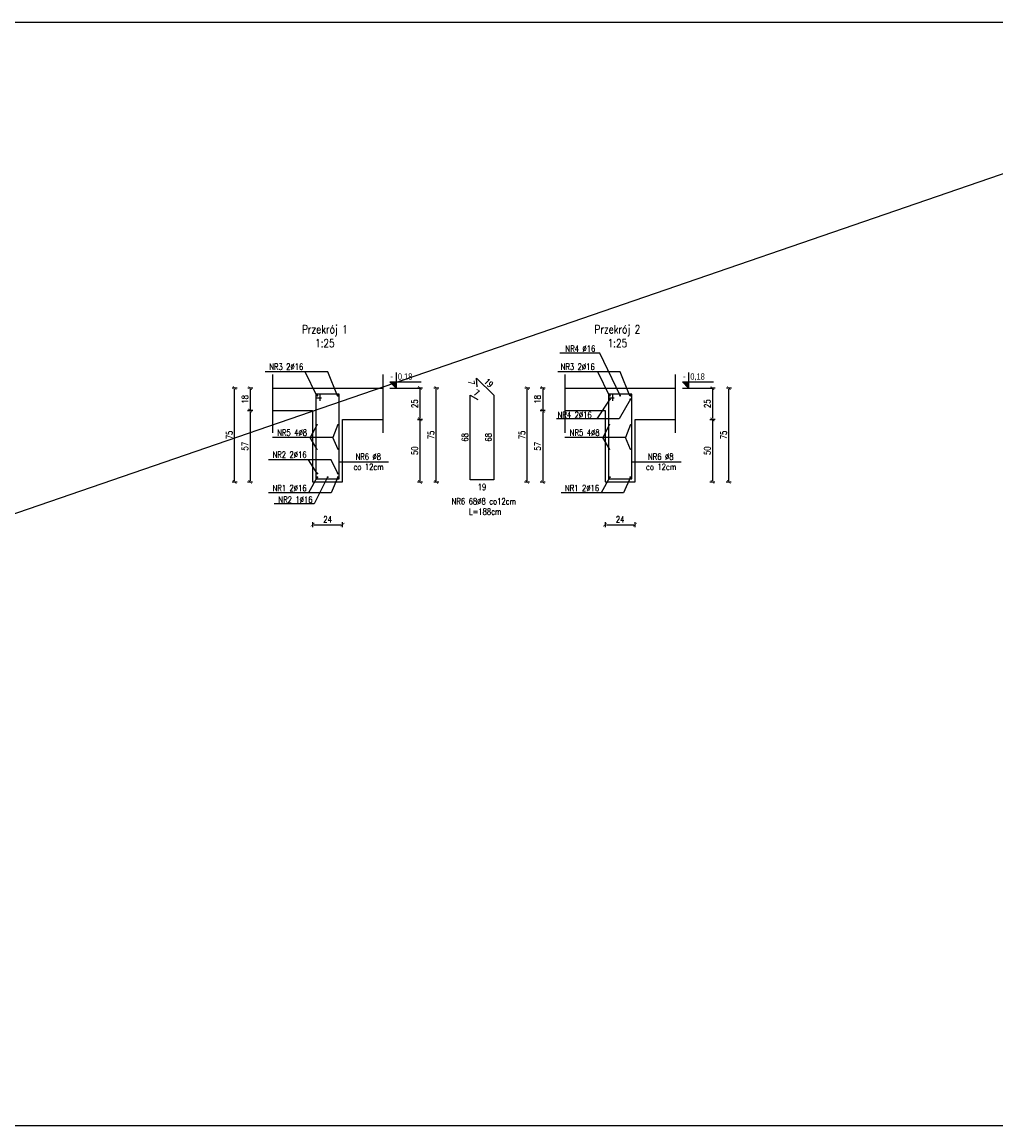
# Model space of a CAD drawing. Header units: millimetres. Extents: x -13852 to 21557, y -10038 to 8820.
# Tile 24 of 42: x 9786 to 10564, y -1476 to -594. Entities that reach past the tile are written whole.
import ezdxf
from ezdxf.enums import TextEntityAlignment as Align
from ezdxf.lldxf.tags import DXFTag

# ---------------------------------------------------------------- set-up
doc = ezdxf.new("R2010")
doc.units = ezdxf.units.MM
for name, color, linetype in [('1', 2, 'Continuous'), ('2', 6, 'DASH'), ('5-opis_sciany', 2, 'Continuous'), ('6', 3, 'Continuous'), ('DIM', 243, 'Continuous')]:
    doc.layers.add(name, color=color, linetype=linetype)
doc.styles.add('MSE-025', font='romans.shx', dxfattribs={"width": 0.8, "height": 5})
doc.styles.add('MSE-100', font='romans.shx', dxfattribs={"width": 0.8, "height": 20})
doc.styles.get("Standard").update_dxf_attribs({"font": 'arial.ttf'})
tags = doc.linetypes.add('DASH', pattern=[15, 10, -5]).pattern_tags.tags
tags[6:7] = [DXFTag(74, 4), DXFTag(75, 0), DXFTag(340, '0'), DXFTag(46, 0.0), DXFTag(50, 0.0), DXFTag(44, 0.0), DXFTag(45, 0.0)]
tags[4:5] = [DXFTag(74, 4), DXFTag(75, 0), DXFTag(340, '0'), DXFTag(46, 0.0), DXFTag(50, 0.0), DXFTag(44, 0.0), DXFTag(45, 0.0)]
doc.dimstyles.new('Copy of MSE-025', dxfattribs={"dimtxt": 5, "dimasz": 1, "dimexe": 0.75, "dimexo": 7.5, "dimgap": 0.7, "dimtad": 0, "dimdec": 0, "dimdsep": 46, "dimtxsty": 'MSE-025', "dimblk": 'T1', "dimcen": -0.225, "dimse1": 1, "dimse2": 1, "dimsd1": 1, "dimsd2": 1, "dimclrd": 243, "dimclre": 242, "dimclrt": 52, "dimadec": 0, "dimazin": 2, "dimtfac": 0.3333, "dimtdec": 0, "dimtix": 1, "dimtmove": 2, "dimatfit": 3, "dimldrblk": 'strzalka', "dimfxl": 0, "dimtvp": 0.8333, "dimtolj": 1, "dimarcsym": 0})
doc.dimstyles.new('MSE-025', dxfattribs={"dimtxt": 5, "dimasz": 1, "dimexe": 0.75, "dimexo": 7.5, "dimgap": 0.7, "dimtad": 0, "dimdec": 0, "dimdsep": 46, "dimtxsty": 'MSE-025', "dimblk": 'T1', "dimcen": -0.225, "dimse1": 1, "dimse2": 1, "dimclrd": 243, "dimclre": 242, "dimclrt": 52, "dimadec": 0, "dimazin": 2, "dimtfac": 0.3333, "dimtdec": 0, "dimtix": 1, "dimtmove": 2, "dimatfit": 3, "dimldrblk": 'strzalka', "dimfxl": 0, "dimtvp": 0.8333, "dimtolj": 1, "dimarcsym": 0})

# ---------------------------------------------------------------- blocks, each defined once
blk = doc.blocks.new('T1')
at = {"color": 243}
blk.add_line((0, -2.04), (0, 1.96), dxfattribs=at)
at = {"color": 243, "const_width": 0.5}
blk.add_lwpolyline([(-1.5, -1.44), (1.5, 1.44)], dxfattribs=at)
blk = doc.blocks.new('*D2459')
at = {"layer": 'Defpoints', "color": 0}
for p in [(10074.06, -886.54), (10074.06, -911.54), (10103.75, -911.54)]:
    blk.add_point(p, dxfattribs=at)
at = {"layer": 'DIM', "color": 243, "lineweight": -2}
blk.add_line((10103.75, -887.54), (10103.75, -910.54), dxfattribs=at)
at = {"layer": 'DIM', "color": 243, "linetype": 'ByBlock', "lineweight": -2}
for p, rotation in [((10103.75, -886.54), 90), ((10103.75, -911.54), 270)]:
    blk.add_blockref('T1', p, dxfattribs=dict(at, rotation=rotation))
at = {"layer": 'DIM', "color": 52, "insert": (10099.58, -899.04), "char_height": 5, "attachment_point": 5, "rotation": 90, "style": 'MSE-025'}
blk.add_mtext('\\A1;25', dxfattribs=at)
blk = doc.blocks.new('strzalka')
at = {"color": 243}
blk.add_line((0, -0.97), (0, 0.97), dxfattribs=at)
blk.add_lwpolyline([(-2, 0, 0.733, 0, 0), (0, 0, 0, 0, 0)], format="xyseb", dxfattribs=at)
blk = doc.blocks.new('*D2460')
at = {"layer": 'Defpoints', "color": 0}
for p in [(10074.06, -911.54), (10041.92, -961.54), (10103.75, -961.54)]:
    blk.add_point(p, dxfattribs=at)
at = {"layer": 'DIM', "color": 243, "lineweight": -2}
blk.add_line((10103.75, -912.54), (10103.75, -960.54), dxfattribs=at)
at = {"layer": 'DIM', "color": 243, "linetype": 'ByBlock', "lineweight": -2}
for p, rotation in [((10103.75, -911.54), 90), ((10103.75, -961.54), 270)]:
    blk.add_blockref('T1', p, dxfattribs=dict(at, rotation=rotation))
at = {"layer": 'DIM', "color": 52, "insert": (10099.58, -936.54), "char_height": 5, "attachment_point": 5, "rotation": 90, "style": 'MSE-025'}
blk.add_mtext('\\A1;50', dxfattribs=at)
blk = doc.blocks.new('*D2461')
at = {"layer": 'Defpoints', "color": 0}
for p in [(10041.92, -886.54), (10116.84, -886.54), (10041.92, -961.54)]:
    blk.add_point(p, dxfattribs=at)
at = {"layer": 'DIM', "color": 243, "lineweight": -2}
blk.add_line((10116.84, -960.54), (10116.84, -887.54), dxfattribs=at)
at = {"layer": 'DIM', "color": 243, "linetype": 'ByBlock', "lineweight": -2}
for p, rotation in [((10116.84, -886.54), 90), ((10116.84, -961.54), 270)]:
    blk.add_blockref('T1', p, dxfattribs=dict(at, rotation=rotation))
at = {"layer": 'DIM', "color": 52, "insert": (10112.67, -924.04), "char_height": 5, "attachment_point": 5, "rotation": 90, "style": 'MSE-025'}
blk.add_mtext('\\A1;75', dxfattribs=at)
blk = doc.blocks.new('*D2462')
at = {"layer": 'Defpoints', "color": 0}
for p in [(9985.79, -886.54), (9968.09, -904.54), (10017.92, -904.54)]:
    blk.add_point(p, dxfattribs=at)
at = {"layer": 'DIM', "color": 243, "lineweight": -2}
blk.add_line((9968.09, -887.54), (9968.09, -903.54), dxfattribs=at)
at = {"layer": 'DIM', "color": 243, "linetype": 'ByBlock', "lineweight": -2}
for p, rotation in [((9968.09, -886.54), 90), ((9968.09, -904.54), 270)]:
    blk.add_blockref('T1', p, dxfattribs=dict(at, rotation=rotation))
at = {"layer": 'DIM', "color": 52, "insert": (9963.93, -895.54), "char_height": 5, "attachment_point": 5, "rotation": 90, "style": 'MSE-025'}
blk.add_mtext('\\A1;18', dxfattribs=at)
blk = doc.blocks.new('*D2463')
at = {"layer": 'Defpoints', "color": 0}
for p in [(10017.92, -904.54), (9968.09, -961.54), (10017.92, -961.54)]:
    blk.add_point(p, dxfattribs=at)
at = {"layer": 'DIM', "color": 243, "lineweight": -2}
blk.add_line((9968.09, -905.54), (9968.09, -960.54), dxfattribs=at)
at = {"layer": 'DIM', "color": 243, "linetype": 'ByBlock', "lineweight": -2}
for p, rotation in [((9968.09, -904.54), 90), ((9968.09, -961.54), 270)]:
    blk.add_blockref('T1', p, dxfattribs=dict(at, rotation=rotation))
at = {"layer": 'DIM', "color": 52, "insert": (9963.93, -933.04), "char_height": 5, "attachment_point": 5, "rotation": 90, "style": 'MSE-025'}
blk.add_mtext('\\A1;57', dxfattribs=at)
blk = doc.blocks.new('*D2464')
at = {"layer": 'Defpoints', "color": 0}
for p in [(9955.63, -886.54), (9985.79, -886.54), (10017.92, -961.54)]:
    blk.add_point(p, dxfattribs=at)
at = {"layer": 'DIM', "color": 243, "lineweight": -2}
blk.add_line((9955.63, -960.54), (9955.63, -887.54), dxfattribs=at)
at = {"layer": 'DIM', "color": 243, "linetype": 'ByBlock', "lineweight": -2}
for p, rotation in [((9955.63, -886.54), 90), ((9955.63, -961.54), 270)]:
    blk.add_blockref('T1', p, dxfattribs=dict(at, rotation=rotation))
at = {"layer": 'DIM', "color": 52, "insert": (9951.47, -924.04), "char_height": 5, "attachment_point": 5, "rotation": 90, "style": 'MSE-025'}
blk.add_mtext('\\A1;75', dxfattribs=at)
blk = doc.blocks.new('*D2465')
at = {"layer": 'Defpoints', "color": 0}
for p in [(10017.92, -961.54), (10041.92, -961.54), (10041.92, -995.66)]:
    blk.add_point(p, dxfattribs=at)
at = {"layer": 'DIM', "color": 243, "lineweight": -2}
blk.add_line((10018.92, -995.66), (10040.92, -995.66), dxfattribs=at)
at = {"layer": 'DIM', "color": 243, "linetype": 'ByBlock', "lineweight": -2, "rotation": 180}
blk.add_blockref('T1', (10017.92, -995.66), dxfattribs=at)
at = {"layer": 'DIM', "color": 243, "linetype": 'ByBlock', "lineweight": -2}
blk.add_blockref('T1', (10041.92, -995.66), dxfattribs=at)
at = {"layer": 'DIM', "color": 52, "insert": (10029.92, -991.49), "char_height": 5, "attachment_point": 5, "style": 'MSE-025'}
blk.add_mtext('\\A1;24', dxfattribs=at)
blk = doc.blocks.new('kota ____')
blk.add_hatch(color=4).paths.add_polyline_path([(0, 20), (-19.7, 20), (0, 0)])
at = {"color": 4}
blk.add_line((-19.7, 0), (79.8, 0), dxfattribs=at)
blk.add_lwpolyline([(0, 49.6), (0, 0), (-19.7, 20), (79.8, 20)], dxfattribs=at)
at = {"color": 4, "width": 0.85}
blk.add_attdef('ZNAK', text='', height=20, dxfattribs=at).set_placement((-9.8, 26.9), align=Align.RIGHT)
blk.add_attdef('RZEDNA', (5.5, 26.9), '', height=20, dxfattribs=at)
blk = doc.blocks.new('*D2466')
at = {"layer": 'Defpoints', "color": 0}
for p in [(10307.88, -886.54), (10307.88, -911.54), (10337.58, -911.54)]:
    blk.add_point(p, dxfattribs=at)
at = {"layer": 'DIM', "color": 243, "lineweight": -2}
blk.add_line((10337.58, -887.54), (10337.58, -910.54), dxfattribs=at)
at = {"layer": 'DIM', "color": 243, "linetype": 'ByBlock', "lineweight": -2}
for p, rotation in [((10337.58, -886.54), 90), ((10337.58, -911.54), 270)]:
    blk.add_blockref('T1', p, dxfattribs=dict(at, rotation=rotation))
at = {"layer": 'DIM', "color": 52, "insert": (10333.41, -899.04), "char_height": 5, "attachment_point": 5, "rotation": 90, "style": 'MSE-025'}
blk.add_mtext('\\A1;25', dxfattribs=at)
blk = doc.blocks.new('*D2467')
at = {"layer": 'Defpoints', "color": 0}
for p in [(10307.88, -911.54), (10275.75, -961.54), (10337.58, -961.54)]:
    blk.add_point(p, dxfattribs=at)
at = {"layer": 'DIM', "color": 243, "lineweight": -2}
blk.add_line((10337.58, -912.54), (10337.58, -960.54), dxfattribs=at)
at = {"layer": 'DIM', "color": 243, "linetype": 'ByBlock', "lineweight": -2}
for p, rotation in [((10337.58, -911.54), 90), ((10337.58, -961.54), 270)]:
    blk.add_blockref('T1', p, dxfattribs=dict(at, rotation=rotation))
at = {"layer": 'DIM', "color": 52, "insert": (10333.41, -936.54), "char_height": 5, "attachment_point": 5, "rotation": 90, "style": 'MSE-025'}
blk.add_mtext('\\A1;50', dxfattribs=at)
blk = doc.blocks.new('*D2468')
at = {"layer": 'Defpoints', "color": 0}
for p in [(10275.75, -886.54), (10350.67, -886.54), (10275.75, -961.54)]:
    blk.add_point(p, dxfattribs=at)
at = {"layer": 'DIM', "color": 243, "lineweight": -2}
blk.add_line((10350.67, -960.54), (10350.67, -887.54), dxfattribs=at)
at = {"layer": 'DIM', "color": 243, "linetype": 'ByBlock', "lineweight": -2}
for p, rotation in [((10350.67, -886.54), 90), ((10350.67, -961.54), 270)]:
    blk.add_blockref('T1', p, dxfattribs=dict(at, rotation=rotation))
at = {"layer": 'DIM', "color": 52, "insert": (10346.5, -924.04), "char_height": 5, "attachment_point": 5, "rotation": 90, "style": 'MSE-025'}
blk.add_mtext('\\A1;75', dxfattribs=at)
blk = doc.blocks.new('*D2469')
at = {"layer": 'Defpoints', "color": 0}
for p in [(10219.62, -886.54), (10201.92, -904.54), (10251.75, -904.54)]:
    blk.add_point(p, dxfattribs=at)
at = {"layer": 'DIM', "color": 243, "lineweight": -2}
blk.add_line((10201.92, -887.54), (10201.92, -903.54), dxfattribs=at)
at = {"layer": 'DIM', "color": 243, "linetype": 'ByBlock', "lineweight": -2}
for p, rotation in [((10201.92, -886.54), 90), ((10201.92, -904.54), 270)]:
    blk.add_blockref('T1', p, dxfattribs=dict(at, rotation=rotation))
at = {"layer": 'DIM', "color": 52, "insert": (10197.75, -895.54), "char_height": 5, "attachment_point": 5, "rotation": 90, "style": 'MSE-025'}
blk.add_mtext('\\A1;18', dxfattribs=at)
blk = doc.blocks.new('*D2470')
at = {"layer": 'Defpoints', "color": 0}
for p in [(10251.75, -904.54), (10201.92, -961.54), (10251.75, -961.54)]:
    blk.add_point(p, dxfattribs=at)
at = {"layer": 'DIM', "color": 243, "lineweight": -2}
blk.add_line((10201.92, -905.54), (10201.92, -960.54), dxfattribs=at)
at = {"layer": 'DIM', "color": 243, "linetype": 'ByBlock', "lineweight": -2}
for p, rotation in [((10201.92, -904.54), 90), ((10201.92, -961.54), 270)]:
    blk.add_blockref('T1', p, dxfattribs=dict(at, rotation=rotation))
at = {"layer": 'DIM', "color": 52, "insert": (10197.75, -933.04), "char_height": 5, "attachment_point": 5, "rotation": 90, "style": 'MSE-025'}
blk.add_mtext('\\A1;57', dxfattribs=at)
blk = doc.blocks.new('*D2471')
at = {"layer": 'Defpoints', "color": 0}
for p in [(10189.46, -886.54), (10219.62, -886.54), (10251.75, -961.54)]:
    blk.add_point(p, dxfattribs=at)
at = {"layer": 'DIM', "color": 243, "lineweight": -2}
blk.add_line((10189.46, -960.54), (10189.46, -887.54), dxfattribs=at)
at = {"layer": 'DIM', "color": 243, "linetype": 'ByBlock', "lineweight": -2}
for p, rotation in [((10189.46, -886.54), 90), ((10189.46, -961.54), 270)]:
    blk.add_blockref('T1', p, dxfattribs=dict(at, rotation=rotation))
at = {"layer": 'DIM', "color": 52, "insert": (10185.29, -924.04), "char_height": 5, "attachment_point": 5, "rotation": 90, "style": 'MSE-025'}
blk.add_mtext('\\A1;75', dxfattribs=at)
blk = doc.blocks.new('*D2472')
at = {"layer": 'Defpoints', "color": 0}
for p in [(10251.75, -961.54), (10275.75, -961.54), (10275.75, -995.66)]:
    blk.add_point(p, dxfattribs=at)
at = {"layer": 'DIM', "color": 243, "lineweight": -2}
blk.add_line((10252.75, -995.66), (10274.75, -995.66), dxfattribs=at)
at = {"layer": 'DIM', "color": 243, "linetype": 'ByBlock', "lineweight": -2, "rotation": 180}
blk.add_blockref('T1', (10251.75, -995.66), dxfattribs=at)
at = {"layer": 'DIM', "color": 243, "linetype": 'ByBlock', "lineweight": -2}
blk.add_blockref('T1', (10275.75, -995.66), dxfattribs=at)
at = {"layer": 'DIM', "color": 52, "insert": (10263.75, -991.49), "char_height": 5, "attachment_point": 5, "style": 'MSE-025'}
blk.add_mtext('\\A1;24', dxfattribs=at)
blk = doc.blocks.new('*D2479')
at = {"layer": 'Defpoints', "color": 0}
for p in [(10143.91, -959.74), (10162.71, -959.74), (10162.71, -969.74)]:
    blk.add_point(p, dxfattribs=at)
at = {"layer": 'DIM', "color": 52, "insert": (10153.31, -965.57), "char_height": 5, "attachment_point": 5, "style": 'MSE-025'}
blk.add_mtext('\\A1;19', dxfattribs=at)
blk = doc.blocks.new('*D2480')
at = {"layer": 'Defpoints', "color": 0}
for p in [(10143.91, -892.14), (10143.91, -892.14), (10143.91, -959.74)]:
    blk.add_point(p, dxfattribs=at)
at = {"layer": 'DIM', "color": 52, "insert": (10139.74, -925.94), "char_height": 5, "attachment_point": 5, "rotation": 90, "style": 'MSE-025'}
blk.add_mtext('\\A1;68', dxfattribs=at)
blk = doc.blocks.new('*D2481')
at = {"layer": 'Defpoints', "color": 0}
for p in [(10162.71, -892.14), (10162.71, -959.74), (10162.71, -959.74)]:
    blk.add_point(p, dxfattribs=at)
at = {"layer": 'DIM', "color": 52, "insert": (10158.54, -925.94), "char_height": 5, "attachment_point": 5, "rotation": 90, "style": 'MSE-025'}
blk.add_mtext('\\A1;68', dxfattribs=at)
blk = doc.blocks.new('*D2482')
at = {"layer": 'Defpoints', "color": 0}
for p in [(10148.98, -878.67), (10162.71, -892.14), (10162.71, -892.14)]:
    blk.add_point(p, dxfattribs=at)
at = {"layer": 'DIM', "color": 52, "insert": (10158.76, -882.43), "char_height": 5, "attachment_point": 5, "rotation": 315.54564, "style": 'MSE-025'}
blk.add_mtext('\\A1;19', dxfattribs=at)
blk = doc.blocks.new('*D2483')
at = {"layer": 'Defpoints', "color": 0}
for p in [(10148.98, -878.67), (10148.98, -878.67), (10149.5, -885.65)]:
    blk.add_point(p, dxfattribs=at)
at = {"layer": 'DIM', "color": 52, "insert": (10144.79, -882.14), "char_height": 5, "attachment_point": 5, "rotation": 274.22097, "style": 'MSE-025'}
blk.add_mtext('\\A1;7', dxfattribs=at)
blk = doc.blocks.new('*D2484')
at = {"layer": 'Defpoints', "color": 0}
for p in [(10143.91, -892.14), (10149.92, -895.73), (10149.92, -895.73)]:
    blk.add_point(p, dxfattribs=at)
at = {"layer": 'DIM', "color": 52, "insert": (10149.05, -890.36), "char_height": 5, "attachment_point": 5, "rotation": 329.14165, "style": 'MSE-025'}
blk.add_mtext('\\A1;7', dxfattribs=at)

msp = doc.modelspace()

# ---------------------------------------------------------------- linework, layer by layer
at = {"layer": '1'}
for points in [[(9985.793, -886.537), (10074.057, -886.537)], [(10219.62, -886.537), (10307.884, -886.537)], [(9985.793, -904.537), (10017.925, -904.537), (10017.925, -961.537)], [(10219.62, -904.537), (10251.752, -904.537), (10251.752, -961.537)], [(10041.925, -961.537), (10041.925, -911.537), (10074.057, -911.537)], [(10275.752, -961.537), (10275.752, -911.537), (10307.884, -911.537)], [(10017.925, -961.537), (10041.925, -961.537)], [(10251.752, -961.537), (10275.752, -961.537)]]:
    msp.add_lwpolyline(points, dxfattribs=at)
at = {"layer": '2'}
for p, q in [((9985.793, -875.755), (9985.793, -922.215)), ((10074.057, -875.755), (10074.057, -922.215)), ((10219.62, -875.755), (10219.62, -922.215)), ((10307.884, -875.755), (10307.884, -922.215))]:
    msp.add_line(p, q, dxfattribs=at)
at = {"layer": '6'}
for p, q in [((10020.525, -894.295), (10025.161, -894.295)), ((10023.68, -891.337), (10023.68, -896.835)), ((10254.47, -894.295), (10259.106, -894.295)), ((10257.625, -891.337), (10257.625, -896.835))]:
    msp.add_line(p, q, dxfattribs=at)
msp.add_lwpolyline([(10149.499, -885.653), (10148.984, -878.672), (10162.708, -892.137), (10162.708, -959.737), (10143.908, -959.737), (10143.908, -892.137), (10149.918, -895.727)], dxfattribs=at)
for points in [[(10020.525, -958.937), (10039.325, -958.937), (10039.325, -891.337), (10020.525, -891.337)], [(10254.352, -958.937), (10273.152, -958.937), (10273.152, -891.337), (10254.352, -891.337)]]:
    msp.add_lwpolyline(points, close=True, dxfattribs=at)
for points, const_width in [([(10021.325, -892.537, -1), (10022.125, -892.537, -1)], 0.8), ([(10037.725, -892.537, -1), (10038.525, -892.537, -1)], 0.8), ([(10255.152, -892.537, -1), (10255.952, -892.537, -1)], 0.8), ([(10255.152, -895.537, -1), (10255.952, -895.537, -1)], 0.8), ([(10263.352, -892.537, -1), (10264.152, -892.537, -1)], 0.8), ([(10271.552, -892.537, -1), (10272.352, -892.537, -1)], 0.8), ([(10271.552, -895.537, -1), (10272.352, -895.537, -1)], 0.8), ([(10021.525, -915.537, -1), (10021.925, -915.537, -1)], 0.4), ([(10037.925, -915.537, -1), (10038.325, -915.537, -1)], 0.4), ([(10255.352, -915.537, -1), (10255.752, -915.537, -1)], 0.4), ([(10271.752, -915.537, -1), (10272.152, -915.537, -1)], 0.4), ([(10021.525, -935.537, -1), (10021.925, -935.537, -1)], 0.4), ([(10038.125, -935.537, -1), (10038.525, -935.537, -1)], 0.4), ([(10255.352, -935.537, -1), (10255.752, -935.537, -1)], 0.4), ([(10271.952, -935.537, -1), (10272.352, -935.537, -1)], 0.4), ([(10021.325, -954.737, 1), (10022.125, -954.737, 1)], 0.8), ([(10021.325, -957.737, 1), (10022.125, -957.737, 1)], 0.8), ([(10029.525, -957.737, 1), (10030.325, -957.737, 1)], 0.8), ([(10037.725, -954.737, 1), (10038.525, -954.737, 1)], 0.8), ([(10037.725, -957.737, 1), (10038.525, -957.737, 1)], 0.8), ([(10255.152, -957.737, 1), (10255.952, -957.737, 1)], 0.8), ([(10271.552, -957.737, 1), (10272.352, -957.737, 1)], 0.8)]:
    msp.add_lwpolyline(points, format="xyb", close=True, dxfattribs=dict(at, const_width=const_width))
at = {"layer": 'DIM'}
msp.add_line((8356.21, -1475.936), (10921.895, -594.189), dxfattribs=at)
msp.add_lwpolyline([(8356.21, -594.189), (10921.895, -594.189), (10921.895, -1475.936), (8356.21, -1475.936)], close=True, dxfattribs=at)
for points in [[(10263.752, -892.537), (10247.579, -858.747), (10215.572, -858.747)], [(10021.364, -892.709), (10012.074, -873.546), (9980.066, -873.546)], [(10037.764, -892.709), (10030.074, -873.546), (9998.066, -873.546)], [(10255.191, -892.709), (10245.901, -873.546), (10213.893, -873.546)], [(10271.591, -892.709), (10263.901, -873.546), (10231.893, -873.546)], [(10255.552, -895.537), (10245.028, -911.049), (10213.021, -911.049)], [(10271.952, -895.537), (10263.028, -911.049), (10231.021, -911.049)], [(10021.525, -915.537), (10016.017, -926.127), (9985.828, -926.127)], [(10038.125, -915.537), (10034.217, -926.127), (10002.209, -926.127)], [(10255.352, -915.537), (10249.844, -926.127), (10219.655, -926.127)], [(10271.952, -915.537), (10268.044, -926.127), (10236.036, -926.127)], [(10021.725, -935.537), (10016.017, -926.127), (9985.828, -926.127)], [(10038.325, -935.537), (10034.217, -926.127), (10002.209, -926.127)], [(10255.552, -935.537), (10249.844, -926.127), (10219.655, -926.127)], [(10272.152, -935.537), (10268.044, -926.127), (10236.036, -926.127)], [(10021.725, -954.737), (10014.746, -943.774), (9982.739, -943.774)], [(10038.125, -954.737), (10032.746, -943.774), (10000.739, -943.774)], [(10039.325, -945.343), (10078.636, -945.343)], [(10273.152, -945.343), (10312.463, -945.343)], [(10021.725, -957.737), (10014.746, -970.3), (9982.739, -970.3)], [(10029.925, -957.737), (10019.143, -979.064), (9987.136, -979.064)], [(10038.125, -957.737), (10032.746, -970.3), (10000.739, -970.3)], [(10255.552, -957.737), (10248.573, -970.3), (10216.566, -970.3)], [(10271.952, -957.737), (10266.573, -970.3), (10234.566, -970.3)]]:
    msp.add_lwpolyline(points, dxfattribs=at)

# ---------------------------------------------------------------- block references
ref = msp.add_blockref('kota ____', (10084.747, -886.537), dxfattribs=dict(xscale=0.25, yscale=0.25, zscale=0.25))
ref.add_attrib('RZEDNA', '0,18', (10086.115, -879.818), dxfattribs={"color": 4, "height": 5, "width": 0.85})
ref.add_attrib('ZNAK', '-', dxfattribs={"color": 4, "height": 5.5, "width": 0.85}).set_placement((10082.29, -879.818), align=Align.RIGHT)
ref = msp.add_blockref('kota ____', (10318.52, -886.537), dxfattribs=dict(xscale=0.25, yscale=0.25, zscale=0.25))
ref.add_attrib('RZEDNA', '0,18', (10319.888, -879.818), dxfattribs={"color": 4, "height": 5, "width": 0.85})
ref.add_attrib('ZNAK', '-', dxfattribs={"color": 4, "height": 5.5, "width": 0.85}).set_placement((10316.063, -879.818), align=Align.RIGHT)

# ---------------------------------------------------------------- texts
at = {"layer": '5-opis_sciany', "style": 'MSE-100', "width": 0.8}
for s, p in [('Przekrój 1', (10027.758, -839.571)), ('Przekrój 2', (10261.585, -839.571)), ('1:25', (10027.758, -850.666)), ('1:25', (10261.585, -850.666))]:
    msp.add_text(s, height=6.5, dxfattribs=at).set_placement(p, align=Align.MIDDLE_CENTER)
at = {"layer": 'DIM', "color": 52, "style": 'MSE-025', "width": 0.8}
for s, p in [('co 12cm', (10050.638, -951.96)), ('co 12cm', (10284.465, -951.96)), ('L=188cm', (10143.026, -987.681))]:
    msp.add_text(s, height=5, dxfattribs=at).set_placement(p)
at = {"layer": 'DIM', "color": 52, "char_height": 5, "attachment_point": 5, "style": 'MSE-025'}
for s, insert in [('\\A1;NR4 %%c16', (10231.976, -855.123)), ('\\A1;NR3 2%%c16', (9996.881, -869.537)), ('\\A1;NR3 2%%c16', (10229.867, -869.537)), ('\\A1;NR4 2%%c16', (10227.455, -907.971)), ('\\A1;NR5 4%%c8', (10001.619, -922.118)), ('\\A1;NR5 4%%c8', (10235.446, -922.118)), ('\\A1;NR2 2%%c16', (9999.553, -939.765)), ('\\A1;NR6 %%c8', (10062.447, -941.334)), ('\\A1;NR6 %%c8', (10296.274, -941.334)), ('\\A1;NR1 2%%c16', (9999.553, -966.479)), ('\\A1;NR1 2%%c16', (10233.38, -966.479)), ('\\A1;NR2 1%%c16', (10004.286, -975.704)), ('\\A1;NR6 68%%c8 co12cm', (10154.835, -977.055))]:
    msp.add_mtext(s, dxfattribs=dict(at, insert=insert))

# ---------------------------------------------------------------- dimensions: what is measured, and where the dimension line sits
at = {"layer": 'DIM'}
dim = msp.add_linear_dim(base=(10148.984, -878.672), p1=(10149.499, -885.653), p2=(10148.984, -878.672), angle=94.220971, dimstyle='Copy of MSE-025', dxfattribs=at)
dim.commit()
dim.dimension.update_dxf_attribs({"geometry": '*D2483', "text_midpoint": (10144.79, -882.136), "dimtype": 161})
for p1, p2, picture, middle in [((10148.984, -878.672), (10162.708, -892.137), '*D2482', (10158.764, -882.43)), ((10143.908, -892.137), (10149.918, -895.727), '*D2484', (10149.05, -890.356))]:
    dim = msp.add_aligned_dim(p1=p1, p2=p2, distance=0, dimstyle='Copy of MSE-025', dxfattribs=at)
    dim.commit()
    dim.dimension.update_dxf_attribs({"geometry": picture, "text_midpoint": middle})
for base, p1, p2, dimstyle, picture, middle in [((9955.634, -886.537), (10017.925, -961.537), (9985.793, -886.537), 'MSE-025', '*D2464', (9951.468, -924.037)), ((9968.094, -904.537), (9985.793, -886.537), (10017.925, -904.537), 'MSE-025', '*D2462', (9963.928, -895.537)), ((10116.838, -886.537), (10041.925, -961.537), (10041.925, -886.537), 'MSE-025', '*D2461', (10112.672, -924.037)), ((10103.748, -911.537), (10074.057, -886.537), (10074.057, -911.537), 'MSE-025', '*D2459', (10099.582, -899.037)), ((10189.461, -886.537), (10251.752, -961.537), (10219.62, -886.537), 'MSE-025', '*D2471', (10185.295, -924.037)), ((10201.921, -904.537), (10219.62, -886.537), (10251.752, -904.537), 'MSE-025', '*D2469', (10197.755, -895.537)), ((10350.665, -886.537), (10275.752, -961.537), (10275.752, -886.537), 'MSE-025', '*D2468', (10346.499, -924.037)), ((10337.575, -911.537), (10307.884, -886.537), (10307.884, -911.537), 'MSE-025', '*D2466', (10333.409, -899.037)), ((10143.908, -892.137), (10143.908, -959.737), (10143.908, -892.137), 'Copy of MSE-025', '*D2480', (10139.742, -925.937)), ((10162.708, -959.737), (10162.708, -892.137), (10162.708, -959.737), 'Copy of MSE-025', '*D2481', (10158.542, -925.937)), ((9968.094, -961.537), (10017.925, -904.537), (10017.925, -961.537), 'MSE-025', '*D2463', (9963.928, -933.037)), ((10201.921, -961.537), (10251.752, -904.537), (10251.752, -961.537), 'MSE-025', '*D2470', (10197.755, -933.037)), ((10103.748, -961.537), (10074.057, -911.537), (10041.925, -961.537), 'MSE-025', '*D2460', (10099.582, -936.537)), ((10337.575, -961.537), (10307.884, -911.537), (10275.752, -961.537), 'MSE-025', '*D2467', (10333.409, -936.537))]:
    dim = msp.add_linear_dim(base=base, p1=p1, p2=p2, angle=90, dimstyle=dimstyle, dxfattribs=at)
    dim.commit()
    dim.dimension.update_dxf_attribs({"geometry": picture, "text_midpoint": middle})
for base, p1, p2, dimstyle, picture, middle in [((10162.708, -969.737), (10143.908, -959.737), (10162.708, -959.737), 'Copy of MSE-025', '*D2479', (10153.308, -965.571)), ((10041.925, -995.657), (10017.925, -961.537), (10041.925, -961.537), 'MSE-025', '*D2465', (10029.925, -991.49)), ((10275.752, -995.657), (10251.752, -961.537), (10275.752, -961.537), 'MSE-025', '*D2472', (10263.752, -991.49))]:
    dim = msp.add_linear_dim(base=base, p1=p1, p2=p2, dimstyle=dimstyle, dxfattribs=at)
    dim.commit()
    dim.dimension.update_dxf_attribs({"geometry": picture, "text_midpoint": middle})

doc.saveas('drawing.dxf')
